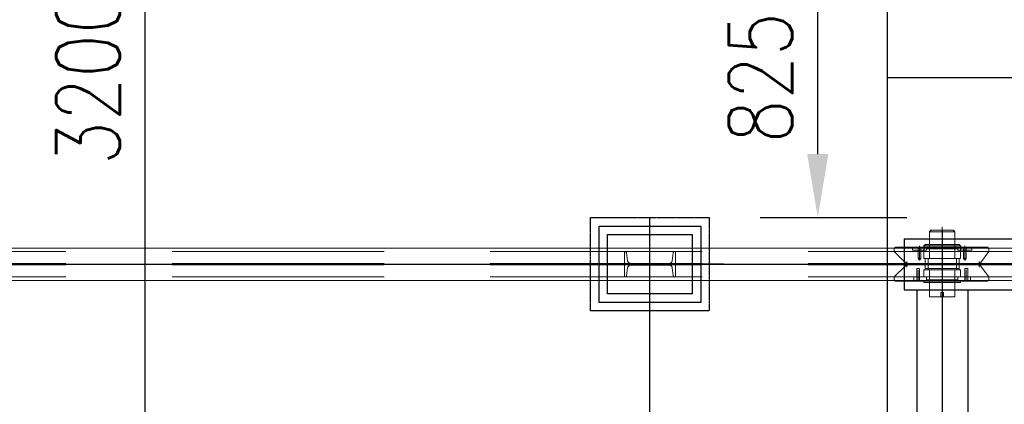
# Model space of a CAD drawing. Header units: inches. Extents: x -204116 to 930598, y -391373 to 256461.
# Tile 128 of 225: x 358164 to 361066, y -205837 to -204703. Entities that reach past the tile are written whole.
import ezdxf
from ezdxf.lldxf.tags import DXFTag

# ---------------------------------------------------------------- set-up
doc = ezdxf.new("R2010")
doc.units = ezdxf.units.IN
doc.header["$LTSCALE"] = 10
doc.header["$MEASUREMENT"] = 0
doc.header["$PDMODE"] = 1
doc.header["$PDSIZE"] = 1000
for name, pattern in [('CENTER', [2, 1.25, -0.25, 0.25, -0.25]), ('HIDDEN', [0.375, 0.25, -0.125]), ('PHANTOM', [2.5, 1.25, -0.25, 0.25, -0.25, 0.25, -0.25]), ('PHANTOM2', [1.25, 0.625, -0.125, 0.125, -0.125, 0.125, -0.125])]:
    doc.linetypes.add(name, pattern=pattern)
doc.layers.get('Defpoints').update_dxf_attribs({"lineweight": 25})
doc.layers.add('cen', color=2, linetype='CENTER2', lineweight=25)
doc.layers.add('P', color=5, linetype='PHANTOM2', lineweight=9)
doc.layers.add('FDN', color=8, linetype='PHANTOM')
doc.styles.add('MIC', font='romans.shx', dxfattribs={"width": 0.8})
tags = doc.linetypes.add('CENTER2', pattern=[1.125, 0.75, -0.125, 0.125, -0.125]).pattern_tags.tags
tags[10:11] = [DXFTag(74, 4), DXFTag(75, 0), DXFTag(340, '0'), DXFTag(46, 1.0), DXFTag(50, 0.0), DXFTag(44, 0.0), DXFTag(45, 0.0)]
tags[8:9] = [DXFTag(74, 4), DXFTag(75, 0), DXFTag(340, '0'), DXFTag(46, 1.0), DXFTag(50, 0.0), DXFTag(44, 0.0), DXFTag(45, 0.0)]
tags[6:7] = [DXFTag(74, 4), DXFTag(75, 0), DXFTag(340, '0'), DXFTag(46, 1.0), DXFTag(50, 0.0), DXFTag(44, 0.0), DXFTag(45, 0.0)]
tags[4:5] = [DXFTag(74, 4), DXFTag(75, 0), DXFTag(340, '0'), DXFTag(46, 1.0), DXFTag(50, 0.0), DXFTag(44, 0.0), DXFTag(45, 0.0)]
doc.dimstyles.new('1_75', dxfattribs={"dimscale": 75, "dimtxt": 2.5, "dimasz": 2.5, "dimexe": 1, "dimexo": 2, "dimgap": 1, "dimtad": 1, "dimtoh": 1, "dimdec": 0, "dimzin": 9, "dimdsep": 46, "dimtxsty": 'MIC', "dimcen": 2.5, "dimclrd": 1, "dimclre": 1, "dimclrt": 256, "dimadec": 0, "dimazin": 0, "dimtfac": 1, "dimtdec": 0, "dimtmove": 2, "dimatfit": 3, "dimfxl": 1, "dimlwd": -1, "dimlwe": -1, "dimarcsym": 0})

# ---------------------------------------------------------------- blocks, each defined once
blk = doc.blocks.new('TakeUp Plan')
for p, q in [((-750.6, 1125, -2), (713, 1125, -2)), ((-750.6, 1125, -2), (-750.6, 975, -2)), ((-692.2, 1104.2, -2), (-692.2, 1091.7, -2)), ((-583.8, 1104.2, -2), (-583.8, 1091.7, -2)), ((-750.6, 975, -2), (713, 975, -2)), ((-713, 975, -2), (-713, -975, -2)), ((-563, 975, -2), (-563, -975, -2))]:
    blk.add_line(p, q)
at = {"color": 1}
blk.add_line((-1281.3, 1050, -2), (-1717.9, 1050, -2), dxfattribs=at)
at = {"color": 2, "elevation": -2}
blk.add_lwpolyline([(-1349.6, 937.5), (-1649.6, 937.5), (-1649.6, 1162.5), (-1349.6, 1162.5)], close=True, dxfattribs=at)
at = {"elevation": -2}
blk.add_lwpolyline([(-1374.6, 962.5), (-1624.6, 962.5), (-1624.6, 1137.5), (-1374.6, 1137.5)], close=True, dxfattribs=at)
at = {"layer": 'cen', "linetype": 'CENTER', "ltscale": 500}
for p, q in [((-1499.6, -1187.5, -2), (-1499.6, 1187.5, -2)), ((-638, 1150.1, -2), (-638, -1125, -2)), ((-5720.6, 1050, -2), (1175.4, 1050, -2))]:
    blk.add_line(p, q, dxfattribs=at)
at = {"layer": 'FDN', "ltscale": 0.03, "elevation": -2}
blk.add_lwpolyline([(-1324.6, 912.5), (-1674.6, 912.5), (-1674.6, 1187.5), (-1324.6, 1187.5)], close=True, dxfattribs=at)
at = {"layer": 'P', "color": 0, "linetype": 'Continuous', "elevation": -2}
for points in [[(-604.6, 1150.1), (-604.6, 1145.9), (-675.5, 1145.9), (-671.4, 1150.1), (-604.6, 1150.1)], [(-675.5, 1066.7), (-675.5, 1145.9)], [(-671.4, 1150.1), (-671.4, 1145.9), (-600.5, 1145.9), (-604.6, 1150.1), (-671.4, 1150.1)], [(-638, 1160.5), (-638, 939.5)], [(-638, 943.7), (-638, 1156.3)], [(-600.5, 1066.7), (-600.5, 1145.9)], [(-704.7, 1104.2), (-704.7, 1070.8)], [(-704.7, 1104.2), (-704.7, 1087.5)], [(-692.2, 1104.2), (-692.2, 1104.2), (-688, 1108.4)], [(-692.2, 1104.2), (-638, 1104.2)], [(-675.5, 1108.4), (-688, 1108.4)], [(-675.5, 1108.4), (-675.5, 1108.4), (-638, 1108.4)], [(-675.5, 1104.2), (-675.5, 1104.2), (-675.5, 1108.4), (-675.5, 1104.2), (-675.5, 1100), (-675.5, 1100), (-675.5, 1095.9)], [(-638, 1120.9), (-638, 983.3)], [(-638, 1120.9), (-638, 1075)], [(-638, 1120.9), (-638, 983.3)], [(-638, 1120.9), (-638, 1075)], [(-600.5, 1108.4), (-600.5, 1108.4), (-638, 1108.4)], [(-583.8, 1104.2), (-638, 1104.2)], [(-600.5, 1104.2), (-600.5, 1104.2), (-600.5, 1108.4), (-600.5, 1104.2), (-600.5, 1100), (-600.5, 1100), (-600.5, 1095.9)], [(-600.5, 1108.4), (-588, 1108.4)], [(-583.8, 1104.2), (-583.8, 1104.2), (-588, 1108.4)], [(-571.3, 1104.2), (-571.3, 1070.8)], [(-571.3, 1104.2), (-571.3, 1087.5)], [(-5720.6, 1097.5), (1171.4, 1097.5)], [(-779.8, 1095.9), (-775.6, 1100)], [(-779.8, 1087.5), (-779.8, 1095.9)], [(-746.4, 1054.2), (-779.8, 1087.5)], [(-725.6, 1100), (-775.6, 1100)], [(-771.4, 1100), (-638, 1100)], [(-725.6, 1100), (-725.6, 1091.7)], [(-725.6, 1100), (-725.6, 1095.9)], [(-725.6, 1100), (-725.6, 1091.7)], [(-721.4, 1100), (-725.6, 1100)], [(-725.6, 1091.7), (-700.6, 1091.7)], [(-696.4, 1100), (-721.4, 1100)], [(-721.4, 1091.7), (-708.9, 1091.7)], [(-708.9, 1100), (-708.9, 1091.7)], [(-708.9, 1091.7), (-692.2, 1091.7)], [(-708.9, 1091.7), (-708.9, 1066.7)], [(-708.9, 1091.7), (-708.9, 1066.7), (-708.9, 1066.7)], [(-704.7, 1091.7), (-704.7, 1066.7)], [(-700.6, 1100), (-700.6, 1091.7)], [(-700.6, 1091.7), (-700.6, 1066.7)], [(-700.6, 1091.7), (-688, 1091.7)], [(-692.2, 1091.7), (-692.2, 1087.5), (-692.2, 1091.7), (-692.2, 1087.5)], [(-692.2, 1070.8), (-692.2, 1087.5)], [(-692.2, 1087.5), (-692.2, 1066.7), (-688, 1066.7), (-688, 1066.7), (-688, 1066.7), (-692.2, 1066.7)], [(-638, 1087.5), (-692.2, 1087.5)], [(-683.9, 1091.7), (-688, 1091.7)], [(-683.9, 1095.9), (-683.9, 1091.7)], [(-683.9, 1095.9), (-683.9, 1095.9), (-675.5, 1095.9)], [(-638, 1095.9), (-675.5, 1095.9)], [(-638, 1100), (-504.6, 1100)], [(-638, 1095.9), (-600.5, 1095.9)], [(-638, 1087.5), (-583.8, 1087.5)], [(-592.1, 1095.9), (-592.1, 1095.9), (-600.5, 1095.9)], [(-592.1, 1095.9), (-592.1, 1091.7)], [(-592.1, 1091.7), (-588, 1091.7)], [(-575.5, 1091.7), (-588, 1091.7)], [(-583.8, 1087.5), (-583.8, 1066.7), (-588, 1066.7), (-588, 1066.7), (-588, 1066.7), (-583.8, 1066.7)], [(-583.8, 1091.7), (-583.8, 1087.5), (-583.8, 1091.7), (-583.8, 1087.5)], [(-567.1, 1091.7), (-583.8, 1091.7)], [(-583.8, 1070.8), (-583.8, 1087.5)], [(-575.5, 1100), (-575.5, 1091.7)], [(-575.5, 1091.7), (-575.5, 1066.7)], [(-550.4, 1091.7), (-575.5, 1091.7)], [(-571.3, 1091.7), (-571.3, 1066.7)], [(-567.1, 1100), (-567.1, 1091.7)], [(-554.6, 1091.7), (-567.1, 1091.7)], [(-567.1, 1091.7), (-567.1, 1066.7)], [(-567.1, 1091.7), (-567.1, 1066.7), (-567.1, 1066.7)], [(-550.4, 1100), (-550.4, 1091.7)], [(-550.4, 1100), (-550.4, 1095.9)], [(-550.4, 1100), (-550.4, 1091.7)], [(-525.4, 1054.2), (-500.4, 1087.5)], [(-504.6, 1100), (-500.4, 1095.9)], [(-500.4, 1095.9), (-500.4, 1087.5), (-500.4, 1087.5)], [(-746.4, 1045.8), (-779.8, 1012.5)], [(-742.3, 1054.2), (-746.4, 1054.2)], [(-746.4, 1054.2), (-742.3, 1054.2)], [(-746.4, 1045.8), (-742.3, 1045.8)], [(-742.3, 1045.8), (-746.4, 1045.8)], [(-742.3, 1058.3), (-742.3, 1041.7)], [(-742.3, 1041.7), (-742.3, 1058.3)], [(-742.3, 1054.2), (-738.1, 1050), (-742.3, 1045.8)], [(-742.3, 1045.8), (-738.1, 1050), (-742.3, 1054.2)], [(-529.6, 1050), (-742.3, 1050)], [(-708.9, 1066.7), (-700.6, 1066.7), (-704.7, 1062.5), (-708.9, 1066.7)], [(-700.6, 1050), (-638, 1050)], [(-692.2, 1016.6), (-692.2, 1033.3), (-688, 1033.3), (-688, 1037.5), (-688, 1066.7)], [(-638, 1066.7), (-692.2, 1066.7)], [(-638, 1066.7), (-688, 1066.7)], [(-679.7, 1033.3), (-679.7, 1066.7)], [(-638, 1066.7), (-679.7, 1066.7)], [(-638, 1066.7), (-675.5, 1066.7)], [(-638, 1058.3), (-638, 966.6), (-642.2, 966.6), (-633.8, 966.6)], [(-638, 1066.7), (-583.8, 1066.7)], [(-638, 1066.7), (-588, 1066.7)], [(-638, 1066.7), (-600.5, 1066.7)], [(-638, 1066.7), (-596.3, 1066.7)], [(-596.3, 1033.3), (-596.3, 1066.7)], [(-583.8, 1016.6), (-583.8, 1033.3), (-588, 1033.3), (-588, 1037.5), (-588, 1066.7)], [(-567.1, 1066.7), (-575.5, 1066.7), (-571.3, 1062.5), (-567.1, 1066.7)], [(-529.6, 1058.3), (-529.6, 1041.7)], [(-529.6, 1041.7), (-529.6, 1058.3)], [(-529.6, 1054.2), (-525.4, 1054.2)], [(-529.6, 1045.8), (-529.6, 1054.2)], [(-529.6, 1054.2), (-529.6, 1045.8)], [(-529.6, 1045.8), (-525.4, 1045.8)], [(-525.4, 1045.8), (-500.4, 1012.5)], [(-713.1, 1037.5), (-704.7, 1037.5), (-708.9, 1037.5), (-713.1, 1037.5)], [(-713.1, 1012.5), (-713.1, 1037.5)], [(-713.1, 1012.5), (-713.1, 1037.5), (-713.1, 1037.5)], [(-708.9, 1000), (-708.9, 1033.3)], [(-704.7, 1012.5), (-704.7, 1037.5)], [(-704.7, 1012.5), (-704.7, 1037.5)], [(-688, 1033.3), (-692.2, 1033.3)], [(-638, 1033.3), (-692.2, 1033.3), (-692.2, 1012.5)], [(-688, 1037.5), (-688, 1033.3)], [(-688, 1037.5), (-688, 1033.3)], [(-638, 1037.5), (-688, 1037.5)], [(-679.7, 1033.3), (-638, 1033.3)], [(-638, 1033.3), (-675.5, 1033.3)], [(-675.5, 954.1), (-675.5, 1033.3)], [(-638, 1037.5), (-588, 1037.5)], [(-638, 1033.3), (-583.8, 1033.3), (-583.8, 1012.5)], [(-638, 1033.3), (-600.5, 1033.3)], [(-596.3, 1033.3), (-638, 1033.3)], [(-600.5, 954.1), (-600.5, 1033.3)], [(-588, 1037.5), (-588, 1033.3)], [(-588, 1037.5), (-588, 1033.3)], [(-588, 1033.3), (-583.8, 1033.3)], [(-562.9, 1037.5), (-571.3, 1037.5), (-567.1, 1037.5), (-562.9, 1037.5)], [(-571.3, 1012.5), (-571.3, 1037.5)], [(-571.3, 1012.5), (-571.3, 1037.5)], [(-567.1, 1000), (-567.1, 1033.3)], [(-562.9, 1012.5), (-562.9, 1037.5)], [(-562.9, 1012.5), (-562.9, 1037.5), (-562.9, 1037.5)], [(-5720.6, 1002.5), (1171.4, 1002.5)], [(-779.8, 1012.5), (-779.8, 1004.1)], [(-779.8, 1004.1), (-775.6, 1000)], [(-725.6, 1000), (-775.6, 1000)], [(-725.6, 1000), (-504.6, 1000)], [(-721.4, 1012.5), (-708.9, 1012.5)], [(-721.4, 1000), (-721.4, 1004.1), (-721.4, 1012.5), (-721.4, 1012.5), (-713.1, 1012.5)], [(-721.4, 1004.1), (-721.4, 1012.5), (-704.7, 1012.5)], [(-713.1, 1000), (-713.1, 1012.5)], [(-708.9, 1012.5), (-692.2, 1012.5)], [(-708.9, 1000), (-708.9, 1012.5)], [(-704.7, 1000), (-704.7, 1012.5)], [(-700.6, 1012.5), (-688, 1012.5)], [(-638, 1012.5), (-692.2, 1012.5)], [(-692.2, 1000), (-692.2, 995.8), (-688, 995.8)], [(-683.9, 1012.5), (-688, 1012.5)], [(-675.5, 995.8), (-688, 995.8)], [(-683.9, 1004.1), (-683.9, 1012.5)], [(-675.5, 1000), (-675.5, 1004.1), (-683.9, 1004.1)], [(-638, 1004.1), (-675.5, 1004.1)], [(-675.5, 1000), (-675.5, 995.8), (-675.5, 995.8), (-675.5, 995.8)], [(-675.5, 995.8), (-675.5, 995.8), (-638, 995.8)], [(-638, 1012.5), (-583.8, 1012.5)], [(-638, 1004.1), (-600.5, 1004.1)], [(-600.5, 995.8), (-600.5, 995.8), (-638, 995.8)], [(-600.5, 1000), (-600.5, 1004.1), (-592.1, 1004.1)], [(-600.5, 1000), (-600.5, 995.8), (-600.5, 995.8), (-600.5, 995.8)], [(-600.5, 995.8), (-588, 995.8)], [(-592.1, 1012.5), (-588, 1012.5)], [(-592.1, 1004.1), (-592.1, 1012.5)], [(-583.8, 1000), (-583.8, 995.8), (-588, 995.8)], [(-571.3, 1012.5), (-579.6, 1012.5)], [(-579.6, 1000), (-554.6, 1000)], [(-571.3, 1000), (-571.3, 1012.5)], [(-554.6, 1004.1), (-554.6, 1012.5), (-571.3, 1012.5)], [(-567.1, 1000), (-567.1, 1012.5)], [(-554.6, 1000), (-554.6, 1004.1), (-554.6, 1012.5), (-554.6, 1012.5), (-562.9, 1012.5)], [(-562.9, 1000), (-562.9, 1012.5)], [(-554.6, 1004.1), (-554.6, 1000)], [(-504.6, 1000), (-500.4, 1004.1)], [(-500.4, 1004.1), (-500.4, 1012.5), (-500.4, 1012.5)], [(-642.2, 954.1), (-642.2, 966.6)], [(-633.8, 954.1), (-633.8, 966.6)], [(-675.5, 954.1), (-671.4, 954.1), (-638, 954.1)], [(-642.2, 954.1), (-642.2, 954.1), (-642.2, 954.1), (-642.2, 954.1), (-633.8, 954.1), (-633.8, 954.1)], [(-633.8, 954.1), (-642.2, 954.1)], [(-600.5, 954.1), (-604.6, 954.1), (-638, 954.1)]]:
    blk.add_lwpolyline(points, dxfattribs=at)
at = {"layer": 'P', "color": 2, "linetype": 'HIDDEN', "ltscale": 250, "elevation": -2}
for points in [[(-5720.6, 1087.5), (829.4, 1087.5)], [(-5720.6, 1052.1), (825.4, 1052.1)], [(-5720.6, 1047.9), (825.4, 1047.9)], [(-5720.6, 1012.5), (829.4, 1012.5)]]:
    blk.add_lwpolyline(points, dxfattribs=at)
blk.add_lwpolyline([(-1574.6, 1087.5), (-1574.6, 1012.5), (-1573, 1012.5, 0.373885), (-1568.5, 1016.4), (-1565.2, 1039.8, -0.373885), (-1556.3, 1047.5), (-1442.9, 1047.5, -0.373885), (-1434, 1039.8), (-1430.7, 1016.4, 0.373885), (-1426.2, 1012.5), (-1424.6, 1012.5), (-1424.6, 1087.5), (-1426.2, 1087.5, 0.373885), (-1430.7, 1083.6), (-1434, 1060.2, -0.373885), (-1442.9, 1052.5), (-1556.3, 1052.5, -0.373885), (-1565.2, 1060.2), (-1568.5, 1083.6, 0.373885), (-1573, 1087.5)], format="xyb", close=True, dxfattribs=at)
blk = doc.blocks.new('*D521')
at = {"color": 1, "transparency": 16777216}
for p, q in [((360096, -200374.4), (357560.4, -200374.4)), ((357822.9, -200561.9), (357822.9, -209186.8)), ((360221, -209374.3), (357560.4, -209374.3))]:
    blk.add_line(p, q, dxfattribs=at)
for points in [[(357791.7, -200561.9), (357854.2, -200561.9), (357822.9, -200374.4)], [(357791.7, -209186.8), (357854.2, -209186.8), (357822.9, -209374.3)]]:
    blk.add_solid(points, dxfattribs=at)
at = {"layer": 'Defpoints', "color": 0, "transparency": 16777216}
for p in [(360246, -200374.4, -2509178.9), (357822.9, -209374.3), (360371, -209374.3, -2509178.9)]:
    blk.add_point(p, dxfattribs=at)
at = {"transparency": 16777216, "insert": (357654.2, -204874.3), "char_height": 187.5, "attachment_point": 5, "rotation": 90, "style": 'MIC'}
blk.add_mtext('9000', dxfattribs=at)
blk = doc.blocks.new('*D514')
at = {"color": 1, "transparency": 16777216}
for p, q in [((361371, -203274.3), (358271.5, -203274.3)), ((358534, -206286.8), (358534, -203461.8)), ((361371, -206474.3), (358271.5, -206474.3))]:
    blk.add_line(p, q, dxfattribs=at)
for points in [[(358502.8, -203461.8), (358565.3, -203461.8), (358534, -203274.3)], [(358502.8, -206286.8), (358565.3, -206286.8), (358534, -206474.3)]]:
    blk.add_solid(points, dxfattribs=at)
at = {"layer": 'Defpoints', "color": 0, "transparency": 16777216}
for p in [(358534, -203274.3), (361521, -203274.3, -2509173.8), (361521, -206474.3, -2509172)]:
    blk.add_point(p, dxfattribs=at)
at = {"transparency": 16777216, "insert": (358365.3, -204874.3), "char_height": 187.5, "attachment_point": 5, "rotation": 90, "style": 'MIC'}
blk.add_mtext('3200', dxfattribs=at)
blk = doc.blocks.new('*D519')
at = {"color": 1, "transparency": 16777216}
for p, q in [((360346.4, -204461.8), (360778.7, -204461.8)), ((360516.2, -205099.3), (360516.2, -204649.3)), ((360346.4, -205286.8), (360778.7, -205286.8))]:
    blk.add_line(p, q, dxfattribs=at)
for points in [[(360484.9, -204649.3), (360547.4, -204649.3), (360516.2, -204461.8)], [(360484.9, -205099.3), (360547.4, -205099.3), (360516.2, -205286.8)]]:
    blk.add_solid(points, dxfattribs=at)
at = {"layer": 'Defpoints', "color": 0, "transparency": 16777216}
for p in [(360196.4, -204461.8, -2509174), (360516.2, -204461.8), (360196.4, -205286.8, -2509174)]:
    blk.add_point(p, dxfattribs=at)
at = {"transparency": 16777216, "insert": (360347.4, -204874.3), "char_height": 187.5, "attachment_point": 5, "rotation": 90, "style": 'MIC'}
blk.add_mtext('825', dxfattribs=at)

msp = doc.modelspace()

# ---------------------------------------------------------------- linework, layer by layer
at = {"color": 1, "ltscale": 500}
msp.add_line((360721, -196594.4, -5.2), (360721, -209374.3, -5.2), dxfattribs=at)
at = {"color": 1, "linetype": 'CENTER', "lineweight": 0, "ltscale": 0.5}
msp.add_line((360721, -204874.3), (548562.8, -204874.3), dxfattribs=at)
at = {"layer": 'cen', "linetype": 'CENTER', "ltscale": 500}
msp.add_line((371721, -204874.3, -4.6), (360721, -204874.3, -3.2), dxfattribs=at)

# ---------------------------------------------------------------- block references
msp.add_blockref('TakeUp Plan', (361521, -206474.3))

# ---------------------------------------------------------------- dimensions: what is measured, and where the dimension line sits
for base, p1, p2, picture, middle in [((357822.9, -209374.3, 2509173.7), (360246, -200374.4, -5.2), (360371, -209374.3, -5.2), '*D521', (357654.2, -204874.3, 2509173.7)), ((358534, -203274.3, 2509173.7), (361521, -206474.3, 1.7), (361521, -203274.3, -0.1), '*D514', (358365.3, -204874.3, 2509173.7)), ((360516.2, -204461.8, 2509173.7), (360196.4, -205286.8, -0.3), (360196.4, -204461.8, -0.3), '*D519', (360347.4, -204874.3, 2509173.7))]:
    dim = msp.add_linear_dim(base=base, p1=p1, p2=p2, angle=90, dimstyle='1_75', override={"dimexe": 3.5, "dimfxl": 0.18, "dimarcsym": 1})
    dim.commit()
    dim.dimension.update_dxf_attribs({"geometry": picture, "text_midpoint": middle})

doc.saveas('drawing.dxf')
